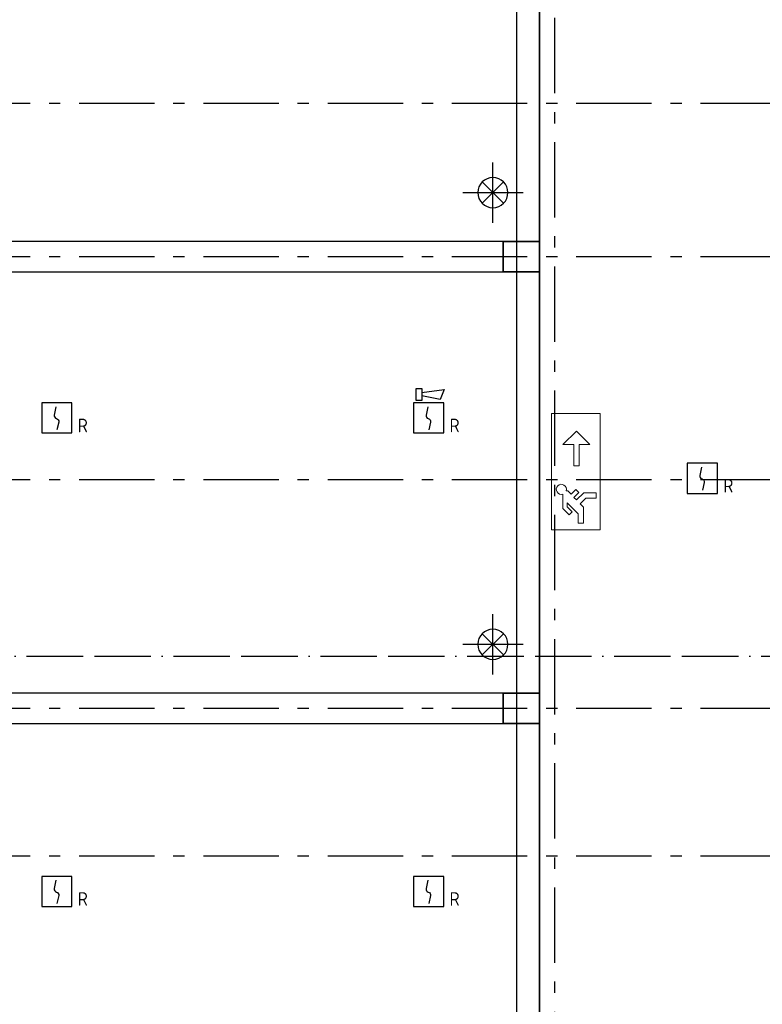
# Model space of a CAD drawing. Header units: millimetres. Extents: x -285236 to 84130, y -470 to 79511.
# Tile 151 of 192: x 29528 to 39388, y 36811 to 49890. Entities that reach past the tile are written whole.
import ezdxf
from ezdxf.enums import TextEntityAlignment as Align

# ---------------------------------------------------------------- set-up
doc = ezdxf.new("R2010")
doc.units = ezdxf.units.MM
doc.linetypes.add('NLRS_stramien', pattern=[1650, 1000, -250, 150, -250])
doc.linetypes.add('SW_doorsnedelijn', pattern=[1950, 750, -150, 0, -150, 750, -150])
doc.layers.add('EL6511--', color=3, linetype='Continuous')
doc.layers.add('XREF', color=254, linetype='Continuous')
doc.styles.add('STABICAD-018', font='ISOCP.SHX', dxfattribs={"height": 180})

# ---------------------------------------------------------------- blocks, each defined once
blk = doc.blocks.new('VB653ORM')
at = {"color": 0, "linetype": 'Continuous'}
for p, q in [((-2, 2), (-2, -2)), ((2, 2), (-2, 2)), ((2, -2), (2, 2)), ((-2, -2), (2, -2))]:
    blk.add_line(p, q, dxfattribs=at)
blk.add_lwpolyline([(-0.12, 1.47), (-0.34, 0.38, 0.399092), (-0.04, -0.09, -0.403068), (0.25, -0.56), (0.02, -1.6)], format="xyb", dxfattribs=at)
at = {"color": 0, "linetype": 'Continuous', "style": 'STABICAD-018'}
for tag, p in [('CODING1', (-1.22, 12.19)), ('CODING2', (-0.95, 9.73)), ('ARTICLECODE', (0.78, 6.96)), ('FIREPROTECTION_PANEL', (0.78, 4.65)), ('FIREPROTECTION_ZONE', (0.05, 2.88)), ('FIREPROTECTION_HARDWARENUMBER', (5.42, -4.4))]:
    blk.add_attdef(tag, text='', height=1.8, dxfattribs=at).set_placement(p, align=Align.MIDDLE)
blk.add_attdef('TEXT1', (3.46, -3.38), '', height=1.8, dxfattribs=at)
blk = doc.blocks.new('VB655IS2')
at = {"color": 0, "linetype": 'Continuous'}
blk.add_lwpolyline([(-1.67, 2.33), (-1.67, 3.91), (-0.89, 3.91), (-0.89, 2.33)], close=True, dxfattribs=at)
blk.add_lwpolyline([(-0.89, 3.37), (2.06, 3.76), (1.54, 2.45), (-0.89, 2.95)], dxfattribs=at)
blk = doc.blocks.new('*U137')
at = {"color": 0, "linetype": 'Continuous'}
for p, q in [((-2, 2), (-2, -2)), ((2, 2), (-2, 2)), ((2, -2), (2, 2)), ((-2, -2), (2, -2))]:
    blk.add_line(p, q, dxfattribs=at)
blk.add_lwpolyline([(-0.12, 1.47), (-0.34, 0.38, 0.399092), (-0.04, -0.09, -0.403068), (0.25, -0.56), (0.02, -1.6)], format="xyb", dxfattribs=at)
at = {"color": 0, "linetype": 'Continuous', "lineweight": 100}
blk.add_blockref('VB655IS2', (0, 0), dxfattribs=at)
at = {"color": 0, "linetype": 'Continuous', "style": 'STABICAD-018'}
for tag, p in [('CODING1', (-1.22, 12.19)), ('CODING2', (-0.95, 9.73)), ('ARTICLECODE', (0.78, 6.96)), ('FIREPROTECTION_PANEL', (0.78, 4.65)), ('FIREPROTECTION_ZONE', (0.05, 2.88)), ('FIREPROTECTION_HARDWARENUMBER', (5.42, -4.4))]:
    blk.add_attdef(tag, text='', height=1.8, dxfattribs=at).set_placement(p, align=Align.MIDDLE)
blk.add_attdef('TEXT1', (3.46, -3.38), '', height=1.8, dxfattribs=at)

msp = doc.modelspace()

# ---------------------------------------------------------------- linework, layer by layer
at = {"layer": 'XREF', "linetype": 'NLRS_stramien'}
for p, q in [((36627.8696, 77962.7572), (36627.8696, 8370.0218)), ((-47232.6128, 48782.6047), (64223.889, 48782.6047)), ((-47232.6128, 46742.6047), (64223.889, 46742.6047)), ((-47232.6128, 43782.6047), (64223.889, 43782.6047)), ((-47232.6128, 40742.6047), (64223.889, 40742.6047)), ((-47232.6128, 38782.6047), (64223.889, 38782.6047))]:
    msp.add_line(p, q, dxfattribs=at)
at = {"layer": 'XREF'}
for p, q in [((36127.8696, 22632.6047), (36127.8696, 64756.7009)), ((36427.8696, 58832.6047), (36427.8696, 22632.6047)), ((36427.8696, 58832.6047), (36427.8696, 22632.6047)), ((36427.8696, 46942.6047), (36427.8696, 52542.6047)), ((35810.5609, 47192.6047), (35810.5609, 47992.6047)), ((35951.9823, 47734.026), (35669.1396, 47451.1833)), ((35669.1396, 47734.026), (35951.9823, 47451.1833)), ((35410.5609, 47592.6047), (36210.5609, 47592.6047)), ((36427.8696, 46942.6047), (19427.8696, 46942.6047)), ((19427.8696, 46542.6047), (36427.8696, 46542.6047)), ((36427.8696, 40942.6047), (36427.8696, 46542.6047)), ((35810.5609, 41192.6047), (35810.5609, 41992.6047)), ((35951.9823, 41734.026), (35669.1396, 41451.1833)), ((35669.1396, 41734.026), (35951.9823, 41451.1833)), ((35410.5609, 41592.6047), (36210.5609, 41592.6047)), ((36027.8696, 40942.6047), (19161.9749, 40942.6047)), ((19161.9749, 40542.6047), (36027.8696, 40542.6047)), ((36427.8696, 34942.6047), (36427.8696, 40542.6047))]:
    msp.add_line(p, q, dxfattribs=at)
at = {"layer": 'XREF', "lineweight": 35}
for p, q in [((36427.8696, 46942.6047), (35945.6779, 46942.6047)), ((35945.6779, 46942.6047), (35945.6779, 46542.6047)), ((36427.8696, 46542.6047), (36427.8696, 46942.6047)), ((35945.6779, 46542.6047), (36427.8696, 46542.6047)), ((36427.8696, 40942.6047), (35945.6779, 40942.6047)), ((35945.6779, 40942.6047), (35945.6779, 40542.6047)), ((36427.8696, 40542.6047), (36427.8696, 40942.6047)), ((35945.6779, 40542.6047), (36427.8696, 40542.6047))]:
    msp.add_line(p, q, dxfattribs=at)
at = {"layer": 'XREF', "lineweight": 13}
for p, q in [((36587.1651, 44659.2431), (36587.1651, 43111.4161)), ((37237.1947, 44659.2431), (36587.1651, 44659.2431)), ((36587.1651, 44659.2431), (36587.1651, 43111.4161)), ((37237.1947, 44659.2431), (36587.1651, 44659.2431)), ((37237.1947, 43111.4161), (37237.1947, 44659.2431)), ((37237.1947, 43111.4161), (37237.1947, 44659.2431)), ((36741.4042, 44246.6237), (36919.0533, 44424.2728)), ((36919.0533, 44424.2728), (37096.7024, 44246.6237)), ((36883.5235, 44246.6237), (36741.4042, 44246.6237)), ((36883.5235, 43962.3852), (36883.5235, 44246.6237)), ((37096.7024, 44246.6237), (36954.5831, 44246.6237)), ((36954.5831, 44246.6237), (36954.5831, 43962.3852)), ((36954.5831, 43962.3852), (36883.5235, 43962.3852)), ((36740.1648, 43395.523), (36740.1648, 43588.2162)), ((36782.458, 43630.5094), (36806.8342, 43630.5094)), ((36806.8342, 43630.5094), (36850.7953, 43586.5483)), ((36850.7953, 43586.5483), (36911.9686, 43647.7216)), ((36952.166, 43607.5242), (36887.1441, 43542.5023)), ((36911.9686, 43647.7216), (36952.166, 43607.5242)), ((36919.7891, 43509.8573), (37016.4065, 43606.4747)), ((37016.4065, 43606.4747), (37180.347, 43606.4747)), ((37180.347, 43606.4747), (37180.347, 43535.4151)), ((36942.5584, 43326.2984), (36796.0422, 43472.8146)), ((36796.0422, 43472.8146), (36796.0422, 43420.0404)), ((36887.1441, 43542.5023), (36919.7891, 43509.8573)), ((37045.8403, 43535.4151), (36970.0358, 43459.6106)), ((36970.0358, 43459.6106), (37013.618, 43416.0284)), ((37180.347, 43535.4151), (37045.8403, 43535.4151)), ((36823.0565, 43312.6313), (36740.1648, 43395.523)), ((36796.0422, 43420.0404), (36863.2539, 43352.8287)), ((36863.2539, 43352.8287), (36823.0565, 43312.6313)), ((36942.5584, 43203.7128), (36942.5584, 43326.2984)), ((37013.618, 43416.0284), (37013.618, 43203.7128)), ((37013.618, 43203.7128), (36942.5584, 43203.7128)), ((36587.1651, 43111.4161), (37237.1947, 43111.4161)), ((36587.1651, 43111.4161), (37237.1947, 43111.4161))]:
    msp.add_line(p, q, dxfattribs=at)
at = {"layer": 'XREF', "linetype": 'SW_doorsnedelijn'}
msp.add_line((-47483.8847, 41436.7758), (58162.061, 41436.7758), dxfattribs=at)
at = {"layer": 'XREF'}
for centre, start, end in [((35810.5609, 47592.6047), 0, 180), ((35810.5609, 47592.6047), 180, 0), ((35810.5609, 41592.6047), 0, 180), ((35810.5609, 41592.6047), 180, 0)]:
    msp.add_arc(centre, 200, start, end, dxfattribs=at)
at = {"layer": 'XREF', "lineweight": 13}
msp.add_arc((36719.0046, 43651.6696), 66.8886, 341.5577374, 288.4422626, dxfattribs=at)

# ---------------------------------------------------------------- block references
at = {"layer": 'EL6511--', "linetype": 'Continuous', "lineweight": 100}
ref = msp.add_blockref('*U137', (34957.5659, 44599.773), dxfattribs=dict(at, xscale=100, yscale=100, zscale=100))
ref.add_attrib('TEXT1', 'R', (35235.5659, 44409.773), dxfattribs={"layer": '0', "color": 1, "linetype": 'Continuous', "lineweight": 100, "height": 180, "style": 'STABICAD-018'})
ref = msp.add_blockref('VB653ORM', (30020.99, 44599.773), dxfattribs=dict(at, xscale=100, yscale=100, zscale=100))
ref.add_attrib('TEXT1', 'R', (30298.99, 44409.773), dxfattribs={"layer": '0', "color": 1, "linetype": 'Continuous', "lineweight": 100, "height": 180, "style": 'STABICAD-018'})
ref = msp.add_blockref('VB653ORM', (38591.553, 43798.2606), dxfattribs=dict(at, xscale=100, yscale=100, zscale=100))
ref.add_attrib('TEXT1', 'R', (38869.553, 43608.2606), dxfattribs={"layer": '0', "color": 1, "linetype": 'Continuous', "lineweight": 100, "height": 180, "style": 'STABICAD-018'})
ref = msp.add_blockref('VB653ORM', (30020.99, 38310.8834), dxfattribs=dict(at, xscale=100, yscale=100, zscale=100))
ref.add_attrib('TEXT1', 'R', (30298.99, 38120.8834), dxfattribs={"layer": '0', "color": 1, "linetype": 'Continuous', "lineweight": 100, "height": 180, "style": 'STABICAD-018'})
ref = msp.add_blockref('VB653ORM', (34957.5659, 38310.8834), dxfattribs=dict(at, xscale=100, yscale=100, zscale=100))
ref.add_attrib('TEXT1', 'R', (35235.5659, 38120.8834), dxfattribs={"layer": '0', "color": 1, "linetype": 'Continuous', "lineweight": 100, "height": 180, "style": 'STABICAD-018'})

doc.saveas('drawing.dxf')
